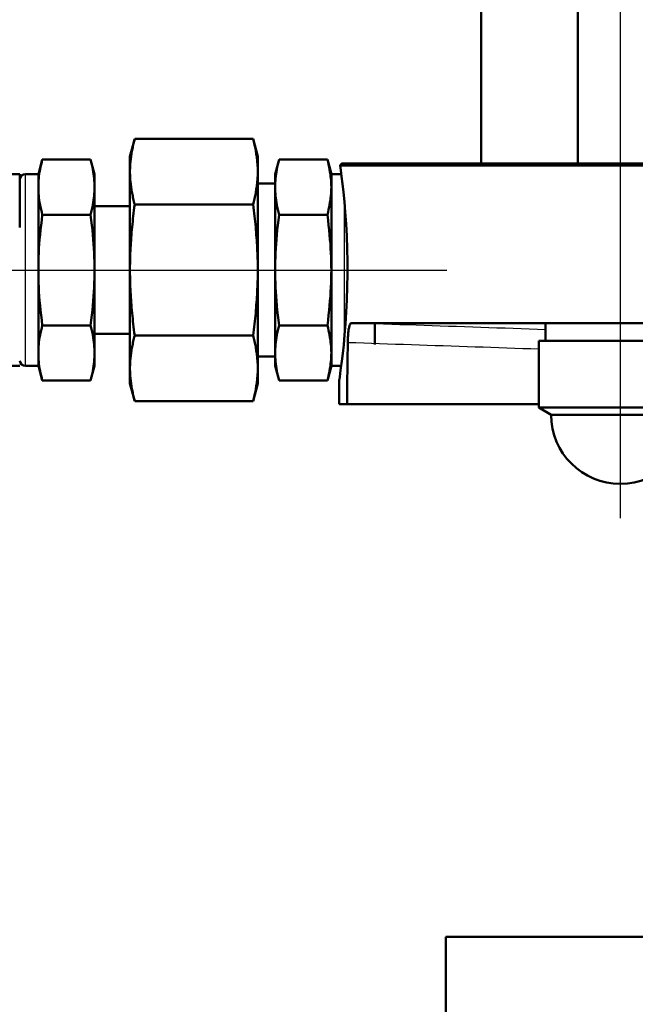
# Model space of a CAD drawing. Header units: millimetres. Extents: x 99 to 904, y 199 to 1209.
# Tile 8 of 14: x 237 to 323, y 784 to 922. Entities that reach past the tile are written whole.
import ezdxf

# ---------------------------------------------------------------- set-up
doc = ezdxf.new("R2010")
doc.units = ezdxf.units.MM
doc.header["$LTSCALE"] = 5
for name, color, linetype, lineweight in [('Mittellinie(DIN)', 4, 'Continuous', 25), ('Sichtbare Kanten(DIN)', 7, 'Continuous', 50), ('Sichtbare tangentiale Kanten(DIN)', 3, 'Continuous', 25)]:
    doc.layers.add(name, color=color, linetype=linetype, lineweight=lineweight)

msp = doc.modelspace()

# ---------------------------------------------------------------- linework, layer by layer
at = {"layer": 'Mittellinie(DIN)', "linetype": 'Continuous'}
for p, q in [((321.25, 852.16), (321.25, 1050.16)), ((206.42, 887.16), (296.79, 887.16))]:
    msp.add_line(p, q, dxfattribs=at)
at = {"layer": 'Sichtbare Kanten(DIN)'}
for p, q in [((315.25, 902.16), (315.25, 1003.58)), ((301.65, 902.16), (301.65, 1003.16)), ((252.16, 903.16), (252.83, 905.63)), ((252.83, 905.63), (269.5, 905.63)), ((270.16, 903.16), (269.5, 905.63)), ((239.25, 900.66), (239.81, 902.75)), ((239.81, 902.75), (246.6, 902.75)), ((247.16, 900.66), (246.6, 902.75)), ((252.16, 903.16), (252.16, 901.1)), ((270.16, 903.16), (270.16, 901.1)), ((272.62, 900.66), (273.18, 902.75)), ((279.97, 902.75), (273.18, 902.75)), ((280.53, 900.66), (279.97, 902.75)), ((281.98, 902.16), (491.4, 902.16)), ((252.16, 900.93), (252.16, 901.1)), ((252.16, 900.93), (252.16, 887.33)), ((270.16, 901.1), (270.16, 900.93)), ((270.16, 900.93), (270.16, 887.33)), ((491.65, 901.91), (281.76, 901.91)), ((227.62, 900.66), (236.62, 900.66)), ((236.62, 900.66), (236.62, 893.16)), ((239.25, 900.66), (237.43, 900.66)), ((239.25, 873.66), (239.25, 900.66)), ((247.16, 873.66), (247.16, 900.66)), ((270.16, 899.35), (272.62, 899.35)), ((272.62, 900.66), (272.62, 873.66)), ((280.53, 900.66), (280.53, 873.66)), ((280.53, 900.66), (281.93, 900.66)), ((247.16, 896.16), (252.16, 896.16)), ((252.83, 896.39), (269.5, 896.39)), ((239.81, 894.95), (246.6, 894.95)), ((279.97, 894.95), (273.18, 894.95)), ((252.16, 886.98), (252.16, 887.33)), ((252.16, 886.98), (252.16, 873.39)), ((270.16, 887.33), (270.16, 886.98)), ((270.16, 886.98), (270.16, 873.39)), ((239.81, 879.36), (246.6, 879.36)), ((279.97, 879.36), (273.18, 879.36)), ((491.65, 879.68), (283.34, 879.68)), ((286.66, 879.57), (286.66, 876.68)), ((310.7, 877.16), (310.7, 879.52)), ((247.16, 878.16), (252.16, 878.16)), ((252.83, 877.92), (269.5, 877.92)), ((309.75, 877.16), (332.75, 877.16)), ((309.75, 867.77), (309.75, 877.16)), ((270.16, 874.97), (272.62, 874.97)), ((227.62, 873.66), (236.62, 873.66)), ((239.25, 873.66), (237.43, 873.66)), ((239.25, 873.66), (239.81, 871.57)), ((247.16, 873.66), (246.6, 871.57)), ((252.16, 873.21), (252.16, 873.39)), ((252.16, 873.21), (252.16, 871.16)), ((270.16, 873.39), (270.16, 873.21)), ((270.16, 873.21), (270.16, 871.16)), ((272.62, 873.66), (273.18, 871.57)), ((280.53, 873.66), (279.97, 871.57)), ((280.53, 873.66), (281.93, 873.66)), ((281.65, 868.24), (281.65, 871.66)), ((239.81, 871.57), (246.6, 871.57)), ((252.16, 871.16), (252.83, 868.68)), ((270.16, 871.16), (269.5, 868.68)), ((279.97, 871.57), (273.18, 871.57)), ((252.83, 868.68), (269.5, 868.68)), ((281.65, 868.24), (282.73, 868.24)), ((282.73, 868.24), (309.75, 868.24)), ((309.75, 867.77), (332.75, 867.77)), ((311.5, 866.76), (309.75, 867.77)), ((331, 866.76), (311.5, 866.76)), ((296.65, 793.16), (476.65, 793.16)), ((296.65, 774.16), (296.65, 793.16))]:
    msp.add_line(p, q, dxfattribs=at)
at = {"layer": 'Sichtbare Kanten(DIN)', "flags": 128}
for points in [[(252.16, 901.1), (252.16, 901.28), (252.17, 901.46), (252.18, 901.65), (252.18, 901.83), (252.2, 902.01), (252.21, 902.19), (252.22, 902.37), (252.24, 902.55), (252.26, 902.74), (252.28, 902.92), (252.31, 903.1), (252.33, 903.29), (252.36, 903.48), (252.39, 903.66), (252.42, 903.85), (252.46, 904.04), (252.5, 904.23), (252.54, 904.43), (252.58, 904.62), (252.62, 904.82), (252.67, 905.02), (252.72, 905.22), (252.77, 905.43), (252.83, 905.63)], [(269.5, 905.63), (269.55, 905.43), (269.61, 905.22), (269.66, 905.02), (269.7, 904.82), (269.75, 904.62), (269.79, 904.43), (269.83, 904.23), (269.87, 904.04), (269.9, 903.85), (269.93, 903.66), (269.96, 903.48), (269.99, 903.29), (270.02, 903.1), (270.04, 902.92), (270.06, 902.74), (270.08, 902.55), (270.1, 902.37), (270.12, 902.19), (270.13, 902.01), (270.14, 901.83), (270.15, 901.65), (270.16, 901.46), (270.16, 901.28), (270.16, 901.1)], [(239.81, 894.95), (239.72, 895.32), (239.63, 895.68), (239.56, 896.02), (239.49, 896.36), (239.43, 896.69), (239.39, 897.01), (239.34, 897.32), (239.31, 897.63), (239.29, 897.94), (239.27, 898.24), (239.26, 898.55), (239.25, 898.85), (239.26, 899.15), (239.27, 899.45), (239.29, 899.76), (239.31, 900.06), (239.34, 900.38), (239.39, 900.69), (239.43, 901.01), (239.49, 901.34), (239.56, 901.68), (239.63, 902.02), (239.72, 902.38), (239.81, 902.75)], [(246.6, 902.75), (246.7, 902.38), (246.78, 902.02), (246.86, 901.68), (246.92, 901.34), (246.98, 901.01), (247.03, 900.69), (247.07, 900.38), (247.1, 900.06), (247.13, 899.76), (247.15, 899.45), (247.16, 899.15), (247.16, 898.85), (247.16, 898.55), (247.15, 898.24), (247.13, 897.94), (247.1, 897.63), (247.07, 897.32), (247.03, 897.01), (246.98, 896.69), (246.92, 896.36), (246.86, 896.02), (246.78, 895.68), (246.7, 895.32), (246.6, 894.95)], [(273.18, 894.95), (273.08, 895.32), (273, 895.68), (272.92, 896.02), (272.86, 896.36), (272.8, 896.69), (272.75, 897.01), (272.71, 897.32), (272.68, 897.63), (272.65, 897.94), (272.63, 898.24), (272.62, 898.55), (272.62, 898.85), (272.62, 899.15), (272.63, 899.45), (272.65, 899.76), (272.68, 900.06), (272.71, 900.38), (272.75, 900.69), (272.8, 901.01), (272.86, 901.34), (272.92, 901.68), (273, 902.02), (273.08, 902.38), (273.18, 902.75)], [(279.97, 902.75), (280.06, 902.38), (280.15, 902.02), (280.22, 901.68), (280.29, 901.34), (280.34, 901.01), (280.39, 900.69), (280.43, 900.38), (280.47, 900.06), (280.49, 899.76), (280.51, 899.45), (280.52, 899.15), (280.53, 898.85), (280.52, 898.55), (280.51, 898.24), (280.49, 897.94), (280.47, 897.63), (280.43, 897.32), (280.39, 897.01), (280.34, 896.69), (280.29, 896.36), (280.22, 896.02), (280.15, 895.68), (280.06, 895.32), (279.97, 894.95)], [(281.98, 902.16), (281.97, 902.15), (281.96, 902.14), (281.95, 902.13), (281.94, 902.12), (281.94, 902.11), (281.93, 902.1), (281.92, 902.09), (281.91, 902.08), (281.9, 902.07), (281.89, 902.06), (281.88, 902.05), (281.88, 902.04), (281.87, 902.03), (281.86, 902.02), (281.85, 902.01), (281.84, 902), (281.83, 901.98), (281.82, 901.97), (281.81, 901.96), (281.8, 901.95), (281.79, 901.94), (281.78, 901.93), (281.77, 901.92), (281.76, 901.91)], [(252.83, 896.39), (252.77, 896.6), (252.72, 896.81), (252.67, 897.01), (252.62, 897.21), (252.58, 897.41), (252.54, 897.6), (252.5, 897.79), (252.46, 897.99), (252.42, 898.18), (252.39, 898.36), (252.36, 898.55), (252.33, 898.74), (252.31, 898.92), (252.28, 899.11), (252.26, 899.29), (252.24, 899.47), (252.22, 899.65), (252.21, 899.84), (252.2, 900.02), (252.18, 900.2), (252.18, 900.38), (252.17, 900.56), (252.16, 900.74), (252.16, 900.93)], [(270.16, 900.93), (270.16, 900.74), (270.16, 900.56), (270.15, 900.38), (270.14, 900.2), (270.13, 900.02), (270.12, 899.84), (270.1, 899.65), (270.08, 899.47), (270.06, 899.29), (270.04, 899.11), (270.02, 898.92), (269.99, 898.74), (269.96, 898.55), (269.93, 898.36), (269.9, 898.18), (269.87, 897.99), (269.83, 897.79), (269.79, 897.6), (269.75, 897.41), (269.7, 897.21), (269.66, 897.01), (269.61, 896.81), (269.55, 896.6), (269.5, 896.39)], [(281.76, 901.91), (281.86, 901.23), (281.97, 900.36), (282.1, 899.31), (282.23, 898.12), (282.36, 896.79), (282.49, 895.3), (282.6, 893.67), (282.69, 891.94), (282.76, 890.15), (282.8, 888.35), (282.8, 886.57), (282.78, 884.78), (282.72, 882.98), (282.64, 881.23), (282.53, 879.56), (282.4, 878.01), (282.27, 876.62), (282.14, 875.4), (282.01, 874.3), (281.89, 873.36), (281.79, 872.61), (281.72, 872.08), (281.67, 871.76), (281.65, 871.66)], [(252.16, 887.33), (252.16, 887.7), (252.17, 888.06), (252.18, 888.42), (252.18, 888.79), (252.2, 889.15), (252.21, 889.51), (252.22, 889.87), (252.24, 890.24), (252.26, 890.6), (252.28, 890.97), (252.31, 891.34), (252.33, 891.71), (252.36, 892.08), (252.39, 892.45), (252.42, 892.83), (252.46, 893.21), (252.5, 893.6), (252.54, 893.98), (252.58, 894.37), (252.62, 894.77), (252.67, 895.17), (252.72, 895.57), (252.77, 895.98), (252.83, 896.39)], [(269.5, 896.39), (269.55, 895.98), (269.61, 895.57), (269.66, 895.17), (269.7, 894.77), (269.75, 894.37), (269.79, 893.98), (269.83, 893.6), (269.87, 893.21), (269.9, 892.83), (269.93, 892.45), (269.96, 892.08), (269.99, 891.71), (270.02, 891.34), (270.04, 890.97), (270.06, 890.6), (270.08, 890.24), (270.1, 889.87), (270.12, 889.51), (270.13, 889.15), (270.14, 888.79), (270.15, 888.42), (270.16, 888.06), (270.16, 887.7), (270.16, 887.33)], [(239.81, 879.36), (239.72, 880.1), (239.63, 880.81), (239.56, 881.5), (239.49, 882.17), (239.43, 882.83), (239.39, 883.47), (239.34, 884.1), (239.31, 884.73), (239.29, 885.34), (239.27, 885.95), (239.26, 886.55), (239.25, 887.16), (239.26, 887.76), (239.27, 888.37), (239.29, 888.97), (239.31, 889.59), (239.34, 890.21), (239.39, 890.84), (239.43, 891.48), (239.49, 892.14), (239.56, 892.81), (239.63, 893.5), (239.72, 894.21), (239.81, 894.95)], [(246.6, 894.95), (246.7, 894.21), (246.78, 893.5), (246.86, 892.81), (246.92, 892.14), (246.98, 891.48), (247.03, 890.84), (247.07, 890.21), (247.1, 889.59), (247.13, 888.97), (247.15, 888.37), (247.16, 887.76), (247.16, 887.16), (247.16, 886.55), (247.15, 885.95), (247.13, 885.34), (247.1, 884.73), (247.07, 884.1), (247.03, 883.47), (246.98, 882.83), (246.92, 882.17), (246.86, 881.5), (246.78, 880.81), (246.7, 880.1), (246.6, 879.36)], [(273.18, 879.36), (273.08, 880.1), (273, 880.81), (272.92, 881.5), (272.86, 882.17), (272.8, 882.83), (272.75, 883.47), (272.71, 884.1), (272.68, 884.73), (272.65, 885.34), (272.63, 885.95), (272.62, 886.55), (272.62, 887.16), (272.62, 887.76), (272.63, 888.37), (272.65, 888.97), (272.68, 889.59), (272.71, 890.21), (272.75, 890.84), (272.8, 891.48), (272.86, 892.14), (272.92, 892.81), (273, 893.5), (273.08, 894.21), (273.18, 894.95)], [(279.97, 894.95), (280.06, 894.21), (280.15, 893.5), (280.22, 892.81), (280.29, 892.14), (280.34, 891.48), (280.39, 890.84), (280.43, 890.21), (280.47, 889.59), (280.49, 888.97), (280.51, 888.37), (280.52, 887.76), (280.53, 887.16), (280.52, 886.55), (280.51, 885.95), (280.49, 885.34), (280.47, 884.73), (280.43, 884.1), (280.39, 883.47), (280.34, 882.83), (280.29, 882.17), (280.22, 881.5), (280.15, 880.81), (280.06, 880.1), (279.97, 879.36)], [(252.83, 877.92), (252.77, 878.33), (252.72, 878.74), (252.67, 879.15), (252.62, 879.55), (252.58, 879.94), (252.54, 880.33), (252.5, 880.72), (252.46, 881.1), (252.42, 881.48), (252.39, 881.86), (252.36, 882.23), (252.33, 882.61), (252.31, 882.98), (252.28, 883.34), (252.26, 883.71), (252.24, 884.08), (252.22, 884.44), (252.21, 884.8), (252.2, 885.17), (252.18, 885.53), (252.18, 885.89), (252.17, 886.25), (252.16, 886.62), (252.16, 886.98)], [(270.16, 886.98), (270.16, 886.62), (270.16, 886.25), (270.15, 885.89), (270.14, 885.53), (270.13, 885.17), (270.12, 884.8), (270.1, 884.44), (270.08, 884.08), (270.06, 883.71), (270.04, 883.34), (270.02, 882.98), (269.99, 882.61), (269.96, 882.23), (269.93, 881.86), (269.9, 881.48), (269.87, 881.1), (269.83, 880.72), (269.79, 880.33), (269.75, 879.94), (269.7, 879.55), (269.66, 879.15), (269.61, 878.74), (269.55, 878.33), (269.5, 877.92)], [(239.81, 871.57), (239.72, 871.94), (239.63, 872.29), (239.56, 872.64), (239.49, 872.97), (239.43, 873.3), (239.39, 873.62), (239.34, 873.94), (239.31, 874.25), (239.29, 874.56), (239.27, 874.86), (239.26, 875.16), (239.25, 875.47), (239.26, 875.77), (239.27, 876.07), (239.29, 876.37), (239.31, 876.68), (239.34, 876.99), (239.39, 877.31), (239.43, 877.63), (239.49, 877.96), (239.56, 878.29), (239.63, 878.64), (239.72, 878.99), (239.81, 879.36)], [(246.6, 879.36), (246.7, 878.99), (246.78, 878.64), (246.86, 878.29), (246.92, 877.96), (246.98, 877.63), (247.03, 877.31), (247.07, 876.99), (247.1, 876.68), (247.13, 876.37), (247.15, 876.07), (247.16, 875.77), (247.16, 875.47), (247.16, 875.16), (247.15, 874.86), (247.13, 874.56), (247.1, 874.25), (247.07, 873.94), (247.03, 873.62), (246.98, 873.3), (246.92, 872.97), (246.86, 872.64), (246.78, 872.29), (246.7, 871.94), (246.6, 871.57)], [(273.18, 871.57), (273.08, 871.94), (273, 872.29), (272.92, 872.64), (272.86, 872.97), (272.8, 873.3), (272.75, 873.62), (272.71, 873.94), (272.68, 874.25), (272.65, 874.56), (272.63, 874.86), (272.62, 875.16), (272.62, 875.47), (272.62, 875.77), (272.63, 876.07), (272.65, 876.37), (272.68, 876.68), (272.71, 876.99), (272.75, 877.31), (272.8, 877.63), (272.86, 877.96), (272.92, 878.29), (273, 878.64), (273.08, 878.99), (273.18, 879.36)], [(279.97, 879.36), (280.06, 878.99), (280.15, 878.64), (280.22, 878.29), (280.29, 877.96), (280.34, 877.63), (280.39, 877.31), (280.43, 876.99), (280.47, 876.68), (280.49, 876.37), (280.51, 876.07), (280.52, 875.77), (280.53, 875.47), (280.52, 875.16), (280.51, 874.86), (280.49, 874.56), (280.47, 874.25), (280.43, 873.94), (280.39, 873.62), (280.34, 873.3), (280.29, 872.97), (280.22, 872.64), (280.15, 872.29), (280.06, 871.94), (279.97, 871.57)], [(283.34, 879.68), (283.31, 879.68), (283.27, 879.66), (283.24, 879.63), (283.21, 879.6), (283.18, 879.55), (283.15, 879.48), (283.12, 879.41), (283.09, 879.33), (283.07, 879.24), (283.04, 879.14), (283.02, 879.03), (282.99, 878.91), (282.97, 878.78), (282.95, 878.64), (282.94, 878.5), (282.92, 878.35), (282.9, 878.19), (282.89, 878.03), (282.88, 877.86), (282.87, 877.69), (282.86, 877.51), (282.85, 877.33), (282.85, 877.15), (282.84, 876.96)], [(252.16, 873.39), (252.16, 873.57), (252.17, 873.75), (252.18, 873.93), (252.18, 874.11), (252.2, 874.3), (252.21, 874.48), (252.22, 874.66), (252.24, 874.84), (252.26, 875.02), (252.28, 875.21), (252.31, 875.39), (252.33, 875.58), (252.36, 875.76), (252.39, 875.95), (252.42, 876.14), (252.46, 876.33), (252.5, 876.52), (252.54, 876.71), (252.58, 876.91), (252.62, 877.11), (252.67, 877.31), (252.72, 877.51), (252.77, 877.71), (252.83, 877.92)], [(269.5, 877.92), (269.55, 877.71), (269.61, 877.51), (269.66, 877.31), (269.7, 877.11), (269.75, 876.91), (269.79, 876.71), (269.83, 876.52), (269.87, 876.33), (269.9, 876.14), (269.93, 875.95), (269.96, 875.76), (269.99, 875.58), (270.02, 875.39), (270.04, 875.21), (270.06, 875.02), (270.08, 874.84), (270.1, 874.66), (270.12, 874.48), (270.13, 874.3), (270.14, 874.11), (270.15, 873.93), (270.16, 873.75), (270.16, 873.57), (270.16, 873.39)], [(282.84, 876.96), (282.84, 876.6), (282.83, 876.23), (282.83, 875.87), (282.82, 875.51), (282.82, 875.14), (282.82, 874.78), (282.81, 874.42), (282.81, 874.05), (282.8, 873.69), (282.8, 873.33), (282.79, 872.96), (282.79, 872.6), (282.78, 872.24), (282.78, 871.87), (282.77, 871.51), (282.77, 871.15), (282.76, 870.78), (282.76, 870.42), (282.75, 870.06), (282.75, 869.69), (282.74, 869.33), (282.74, 868.97), (282.74, 868.6), (282.73, 868.24)], [(252.83, 868.68), (252.77, 868.89), (252.72, 869.09), (252.67, 869.3), (252.62, 869.5), (252.58, 869.69), (252.54, 869.89), (252.5, 870.08), (252.46, 870.27), (252.42, 870.46), (252.39, 870.65), (252.36, 870.84), (252.33, 871.03), (252.31, 871.21), (252.28, 871.39), (252.26, 871.58), (252.24, 871.76), (252.22, 871.94), (252.21, 872.12), (252.2, 872.31), (252.18, 872.49), (252.18, 872.67), (252.17, 872.85), (252.16, 873.03), (252.16, 873.21)], [(270.16, 873.21), (270.16, 873.03), (270.16, 872.85), (270.15, 872.67), (270.14, 872.49), (270.13, 872.31), (270.12, 872.12), (270.1, 871.94), (270.08, 871.76), (270.06, 871.58), (270.04, 871.39), (270.02, 871.21), (269.99, 871.03), (269.96, 870.84), (269.93, 870.65), (269.9, 870.46), (269.87, 870.27), (269.83, 870.08), (269.79, 869.89), (269.75, 869.69), (269.7, 869.5), (269.66, 869.3), (269.61, 869.09), (269.55, 868.89), (269.5, 868.68)]]:
    msp.add_lwpolyline(points, dxfattribs=at)
at = {"layer": 'Sichtbare Kanten(DIN)'}
for centre, radius, start, end in [((237.43, 899.85), 0.81, 90, 172), ((237.43, 874.47), 0.81, 188, 270), ((321.25, 866.76), 9.75, 180, 0)]:
    msp.add_arc(centre, radius, start, end, dxfattribs=at)
at = {"layer": 'Sichtbare tangentiale Kanten(DIN)'}
for p, q in [((237.43, 873.66), (237.43, 900.66)), ((282.35, 896.86), (282.35, 877.45))]:
    msp.add_line(p, q, dxfattribs=at)
at = {"layer": 'Sichtbare tangentiale Kanten(DIN)', "flags": 128}
for points in [[(310.7, 878.75), (309.56, 878.79), (308.42, 878.83), (307.28, 878.87), (306.14, 878.9), (305, 878.94), (303.86, 878.98), (302.72, 879.02), (301.58, 879.06), (300.44, 879.1), (299.3, 879.14), (298.16, 879.18), (297.02, 879.22), (295.88, 879.25), (294.74, 879.29), (293.6, 879.33), (292.46, 879.37), (291.32, 879.41), (290.18, 879.45), (289.04, 879.49), (287.9, 879.53), (286.76, 879.57), (285.62, 879.61), (284.48, 879.64), (283.34, 879.68)], [(282.84, 876.96), (283.97, 876.92), (285.09, 876.88), (286.21, 876.85), (287.33, 876.81), (288.45, 876.77), (289.57, 876.73), (290.69, 876.69), (291.81, 876.65), (292.93, 876.62), (294.05, 876.58), (295.17, 876.54), (296.3, 876.5), (297.42, 876.46), (298.54, 876.42), (299.66, 876.39), (300.78, 876.35), (301.9, 876.31), (303.02, 876.27), (304.14, 876.23), (305.26, 876.19), (306.38, 876.16), (307.51, 876.12), (308.63, 876.08), (309.75, 876.04)]]:
    msp.add_lwpolyline(points, dxfattribs=at)

doc.saveas('drawing.dxf')
